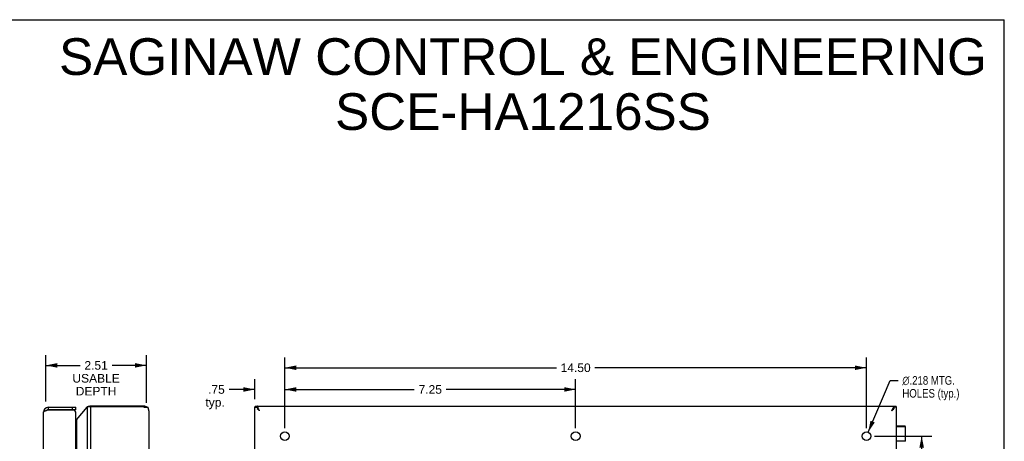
# Model space of a CAD drawing. Header units: inches. Extents: x 0 to 48.6, y 0 to 31.4.
# Tile 10 of 10: x 24 to 48.6, y 20.9 to 31.4. Entities that reach past the tile are written whole.
import ezdxf

# ---------------------------------------------------------------- set-up
doc = ezdxf.new("R2010")
doc.units = ezdxf.units.IN
doc.header["$LTSCALE"] = 2.671429
doc.header["$MEASUREMENT"] = 0
doc.layers.get('0').update_dxf_attribs({"linetype": 'CONTINUOUS'})
doc.layers.add('02___PRT_ALL_AXES', color=7, linetype='CONTINUOUS')
doc.layers.add('DIMENSIONS', color=7, linetype='CONTINUOUS')
doc.styles.get("Standard").update_dxf_attribs({"font": 'arial.ttf'})
doc.styles.add('TEXTSTYLE_1', font='gdt', dxfattribs={"width": 0.8})
doc.dimstyles.new('DIMSTYLE_1', dxfattribs={"dimtxt": 0.214286, "dimasz": 0.285714, "dimexe": 0.09, "dimexo": 0.07, "dimgap": 0.0375, "dimtad": 0, "dimtih": 1, "dimtoh": 1, "dimzin": 4, "dimdsep": 46, "dimtxsty": 'Standard', "dimblk": '_FILLED', "dimblk1": '_FILLED', "dimblk2": '_FILLED', "dimcen": 0.09, "dimazin": 1, "dimtfac": 1, "dimtofl": 0, "dimtmove": 0, "dimatfit": 3, "dimldrblk": '_FILLED', "dimfxl": 0, "dimtolj": 1, "dimtzin": 4, "dimarcsym": 0})
doc.dimstyles.new('DIMSTYLE_2', dxfattribs={"dimtxt": 0.214286, "dimasz": 0.285714, "dimexe": 0.09, "dimexo": 0.07, "dimgap": 0.09, "dimtad": 0, "dimtih": 1, "dimtoh": 1, "dimdec": 3, "dimzin": 4, "dimdsep": 46, "dimtxsty": 'Standard', "dimblk": '_FILLED', "dimblk1": '_FILLED', "dimblk2": '_FILLED', "dimcen": 0.09, "dimadec": 3, "dimazin": 1, "dimtfac": 1, "dimtofl": 0, "dimtmove": 0, "dimatfit": 1, "dimldrblk": '_FILLED', "dimfxl": 0, "dimtolj": 1, "dimtzin": 4, "dimarcsym": 0})

# ---------------------------------------------------------------- blocks, each defined once
blk = doc.blocks.new('_FILLED')
at = {"color": 0, "linetype": 'ByBlock'}
blk.add_solid([(0, 0), (-1, 0.2), (-1, -0.2)], dxfattribs=at)
blk = doc.blocks.new('*D1')
at = {"layer": 'DIMENSIONS', "color": 2, "linetype": 'Continuous'}
for p, q in [((30.634, 21.241), (30.634, 23.004)), ((45.134, 21.241), (45.134, 23.004)), ((30.634, 22.747), (37.403, 22.747)), ((45.134, 22.747), (38.366, 22.747))]:
    blk.add_line(p, q, dxfattribs=at)
at = {"layer": 'DIMENSIONS', "color": 2, "linetype": 'Continuous', "xscale": 0.2857142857, "yscale": 0.2857142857, "zscale": 0.2857142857, "rotation": 180}
blk.add_blockref('_FILLED', (30.634, 22.747), dxfattribs=at)
at = {"layer": 'DIMENSIONS', "color": 2, "linetype": 'Continuous', "xscale": 0.2857142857, "yscale": 0.2857142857, "zscale": 0.2857142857}
blk.add_blockref('_FILLED', (45.134, 22.747), dxfattribs=at)
at = {"layer": 'DIMENSIONS', "color": 2, "linetype": 'Continuous', "insert": (37.884, 22.854), "char_height": 0.2143, "width": 0.74881, "attachment_point": 2, "line_spacing_factor": 0.9}
blk.add_mtext('14.50', dxfattribs=at)
blk = doc.blocks.new('*D2')
at = {"layer": 'DIMENSIONS', "color": 2, "linetype": 'Continuous'}
for p, q in [((45.177, 21.141), (45.725, 22.431)), ((45.725, 22.431), (45.923, 22.431))]:
    blk.add_line(p, q, dxfattribs=at)
at = {"layer": 'DIMENSIONS', "color": 2, "linetype": 'Continuous', "xscale": 0.2857142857, "yscale": 0.2857142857, "zscale": 0.2857142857, "rotation": 246.9855686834}
blk.add_blockref('_FILLED', (45.177, 21.141), dxfattribs=at)
at = {"layer": 'DIMENSIONS', "color": 2, "linetype": 'Continuous', "insert": (46.03, 22.538), "char_height": 0.21429, "width": 1.77722, "attachment_point": 1, "line_spacing_factor": 0.9, "style": 'TEXTSTYLE_1'}
blk.add_mtext('{\\fgdt;n}\\fArial;.218 MTG.\\PHOLES (typ.)', dxfattribs=at)
blk = doc.blocks.new('*D3')
at = {"layer": 'DIMENSIONS', "color": 2, "linetype": 'Continuous'}
for p, q in [((45.334, 21.041), (46.768, 21.041)), ((46.511, 21.041), (46.511, 16.005)), ((46.511, 10.541), (46.511, 15.576)), ((45.443, 10.541), (46.768, 10.541))]:
    blk.add_line(p, q, dxfattribs=at)
at = {"layer": 'DIMENSIONS', "color": 2, "linetype": 'Continuous', "xscale": 0.2857142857, "yscale": 0.2857142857, "zscale": 0.2857142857}
for p, rotation in [((46.511, 21.041), 90), ((46.511, 10.541), 270)]:
    blk.add_blockref('_FILLED', p, dxfattribs=dict(at, rotation=rotation))
at = {"layer": 'DIMENSIONS', "color": 2, "linetype": 'Continuous', "insert": (46.511, 15.898), "char_height": 0.2143, "width": 0.74881, "attachment_point": 2, "line_spacing_factor": 0.9}
blk.add_mtext('10.50', dxfattribs=at)
blk = doc.blocks.new('*D5')
at = {"layer": 'DIMENSIONS', "color": 2, "linetype": 'Continuous'}
for p, q in [((29.884, 21.962), (29.884, 22.463)), ((30.634, 21.241), (30.634, 22.463)), ((29.884, 22.206), (29.244, 22.206)), ((30.634, 22.206), (31.206, 22.206))]:
    blk.add_line(p, q, dxfattribs=at)
at = {"layer": 'DIMENSIONS', "color": 2, "linetype": 'Continuous', "xscale": 0.2857142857, "yscale": 0.2857142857, "zscale": 0.2857142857}
blk.add_blockref('_FILLED', (29.884, 22.206), dxfattribs=at)
at = {"layer": 'DIMENSIONS', "color": 2, "linetype": 'Continuous', "xscale": 0.2857142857, "yscale": 0.2857142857, "zscale": 0.2857142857, "rotation": 180}
blk.add_blockref('_FILLED', (30.634, 22.206), dxfattribs=at)
at = {"layer": 'DIMENSIONS', "color": 2, "linetype": 'Continuous', "insert": (29.136, 22.313), "char_height": 0.2143, "width": 0.48194, "attachment_point": 3, "line_spacing_factor": 0.9}
blk.add_mtext('.75\\Ptyp.', dxfattribs=at)
blk = doc.blocks.new('*D8')
at = {"layer": 'DIMENSIONS', "color": 2, "linetype": 'Continuous'}
for p, q in [((30.634, 21.241), (30.634, 22.463)), ((37.884, 21.241), (37.884, 22.463)), ((30.634, 22.206), (33.861, 22.206)), ((37.884, 22.206), (34.658, 22.206))]:
    blk.add_line(p, q, dxfattribs=at)
at = {"layer": 'DIMENSIONS', "color": 2, "linetype": 'Continuous', "xscale": 0.2857142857, "yscale": 0.2857142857, "zscale": 0.2857142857, "rotation": 180}
blk.add_blockref('_FILLED', (30.634, 22.206), dxfattribs=at)
at = {"layer": 'DIMENSIONS', "color": 2, "linetype": 'Continuous', "xscale": 0.2857142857, "yscale": 0.2857142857, "zscale": 0.2857142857}
blk.add_blockref('_FILLED', (37.884, 22.206), dxfattribs=at)
at = {"layer": 'DIMENSIONS', "color": 2, "linetype": 'Continuous', "insert": (34.259, 22.313), "char_height": 0.2143, "width": 0.58232, "attachment_point": 2, "line_spacing_factor": 0.9}
blk.add_mtext('7.25', dxfattribs=at)
blk = doc.blocks.new('*D21')
at = {"layer": 'DIMENSIONS', "color": 2, "linetype": 'Continuous'}
for p, q in [((24.676, 21.903), (24.676, 23.063)), ((27.181, 21.871), (27.181, 23.063)), ((24.676, 22.806), (25.53, 22.806)), ((27.181, 22.806), (26.327, 22.806))]:
    blk.add_line(p, q, dxfattribs=at)
at = {"layer": 'DIMENSIONS', "color": 2, "linetype": 'Continuous', "xscale": 0.2857142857, "yscale": 0.2857142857, "zscale": 0.2857142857, "rotation": 180}
blk.add_blockref('_FILLED', (24.676, 22.806), dxfattribs=at)
at = {"layer": 'DIMENSIONS', "color": 2, "linetype": 'Continuous', "xscale": 0.2857142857, "yscale": 0.2857142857, "zscale": 0.2857142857}
blk.add_blockref('_FILLED', (27.181, 22.806), dxfattribs=at)
at = {"layer": 'DIMENSIONS', "color": 2, "linetype": 'Continuous', "insert": (25.928, 22.913), "char_height": 0.2143, "width": 1.17897, "attachment_point": 2, "line_spacing_factor": 0.9}
blk.add_mtext('2.51\\PUSABLE\\PDEPTH', dxfattribs=at)

msp = doc.modelspace()

# ---------------------------------------------------------------- linework, layer by layer
at = {"color": 7, "linetype": 'Continuous'}
for p, q in [((0, 31.4286), (48.5714, 31.4286)), ((48.5714, 0), (48.5714, 31.4286)), ((24.7358, 21.7606), (24.7358, 21.7006)), ((25.4258, 21.7006), (24.7358, 21.7006)), ((25.3358, 21.7006), (25.3358, 21.7606)), ((25.4258, 21.7006), (25.4258, 21.7606)), ((25.7646, 21.7823), (25.7322, 21.7823)), ((25.746, 21.779), (25.7715, 21.779)), ((25.7711, 21.7878), (25.7734, 21.7772)), ((25.797, 21.7906), (25.797, 21.7702)), ((25.8164, 21.7906), (25.8164, 21.7701)), ((27.0967, 21.7906), (27.0967, 21.7626)), ((27.121, 21.7906), (27.121, 21.7625)), ((27.1461, 21.7879), (27.1406, 21.7624)), ((27.1867, 21.771), (27.181, 21.7622)), ((27.1905, 21.7684), (27.1861, 21.7622)), ((29.8844, 21.7702), (29.9444, 21.7702)), ((29.8844, 21.7625), (29.9444, 21.7625)), ((29.885, 21.7703), (29.9444, 21.7703)), ((29.8958, 21.779), (29.9444, 21.779)), ((29.9444, 21.7823), (29.9034, 21.7823)), ((29.9444, 21.7906), (29.9444, 21.7625)), ((29.9469, 21.7906), (29.9469, 21.7623)), ((29.949, 21.7684), (29.949, 21.7195)), ((29.953, 21.7879), (29.953, 21.7684)), ((29.9671, 21.771), (29.9671, 21.7694)), ((45.8315, 21.762), (45.798, 21.762)), ((45.8017, 21.771), (45.8017, 21.7694)), ((45.8159, 21.7879), (45.8159, 21.7684)), ((45.8198, 21.7684), (45.8198, 21.7195)), ((45.8219, 21.7906), (45.8219, 21.7623)), ((45.8244, 21.7906), (45.8244, 21.7625)), ((45.8654, 21.7823), (45.8244, 21.7823)), ((45.8731, 21.779), (45.8244, 21.779)), ((45.8838, 21.7703), (45.8244, 21.7703)), ((45.8844, 21.7702), (45.8244, 21.7702)), ((45.8844, 21.7625), (45.8244, 21.7625)), ((46.0918, 21.2906), (45.8844, 21.2906)), ((46.1048, 21.2776), (45.8844, 21.2776)), ((46.1048, 20.9156), (45.8844, 20.9156))]:
    msp.add_line(p, q, dxfattribs=at)
at = {"color": 3, "linetype": 'Continuous'}
for p, q in [((24.6158, 9.9406), (24.6158, 21.6406)), ((24.7201, 21.6956), (25.3654, 21.6956)), ((24.7358, 21.7606), (25.4258, 21.7606)), ((25.4258, 9.9706), (25.4258, 21.6106)), ((25.4421, 21.4498), (25.7051, 21.7657)), ((25.7051, 21.7657), (25.7051, 9.8155)), ((25.797, 21.7702), (25.785, 21.7703)), ((27.121, 21.7906), (25.797, 21.7906)), ((25.797, 9.811), (25.797, 21.7702)), ((27.121, 21.7625), (25.797, 21.7702)), ((27.1548, 21.7623), (27.164, 21.7623)), ((27.164, 21.7623), (27.173, 21.7622)), ((27.173, 21.7622), (27.1858, 21.7622)), ((27.1858, 21.7622), (27.2013, 21.7621)), ((27.2013, 21.7621), (27.2116, 21.762)), ((27.2116, 21.762), (27.2205, 21.762)), ((27.241, 21.6706), (27.241, 9.9106)), ((29.8844, 9.811), (29.8844, 21.7702)), ((29.885, 21.7703), (29.8854, 21.7703)), ((29.9444, 21.7906), (45.8244, 21.7906)), ((29.949, 21.7684), (29.9628, 21.7684)), ((30.0044, 21.6706), (29.9994, 21.681)), ((45.8198, 21.7684), (45.806, 21.7684)), ((45.8468, 21.762), (45.8315, 21.762)), ((45.8568, 21.7621), (45.8468, 21.762)), ((45.8654, 21.7622), (45.8568, 21.7621)), ((45.8726, 21.7622), (45.8654, 21.7622)), ((45.8764, 21.7623), (45.8726, 21.7622)), ((45.8796, 21.7623), (45.8764, 21.7623)), ((45.8819, 21.7624), (45.8796, 21.7623)), ((45.8838, 21.7703), (45.8834, 21.7703)), ((45.8844, 9.811), (45.8844, 21.7702)), ((25.4421, 21.4498), (25.4421, 10.1313))]:
    msp.add_line(p, q, dxfattribs=at)
for points in [[(24.6158, 21.6406), (24.616, 21.6427), (24.6165, 21.6448), (24.6174, 21.6469), (24.6187, 21.649), (24.6204, 21.6512), (24.6224, 21.6533), (24.6247, 21.6554), (24.6274, 21.6575), (24.6304, 21.6596), (24.6337, 21.6617), (24.6374, 21.6638), (24.6413, 21.666), (24.6456, 21.6681), (24.6501, 21.6702), (24.6549, 21.6723), (24.6599, 21.6744), (24.6652, 21.6765), (24.6706, 21.6787), (24.6763, 21.6808), (24.6822, 21.6829), (24.6882, 21.685), (24.6944, 21.6871), (24.7007, 21.6892), (24.7071, 21.6913), (24.7136, 21.6935), (24.7201, 21.6956)], [(25.7051, 21.7657), (25.7058, 21.7663), (25.7065, 21.7669), (25.7072, 21.7674), (25.7079, 21.768), (25.7086, 21.7686), (25.7094, 21.7692)], [(25.7132, 21.773), (25.7126, 21.7724), (25.712, 21.7717), (25.7114, 21.771), (25.7108, 21.7704), (25.7101, 21.7698), (25.7094, 21.7692)], [(25.7132, 21.773), (25.7135, 21.7734), (25.7138, 21.7738), (25.714, 21.7741), (25.7144, 21.7745), (25.7147, 21.7748), (25.715, 21.7752)], [(25.715, 21.7752), (25.7158, 21.7761), (25.7167, 21.7769), (25.7177, 21.7777), (25.7187, 21.7785), (25.7199, 21.7792), (25.7211, 21.7799), (25.7224, 21.7805), (25.7238, 21.781), (25.7253, 21.7814), (25.7268, 21.7818), (25.7284, 21.7821), (25.73, 21.7822), (25.7316, 21.7823), (25.7322, 21.7823)], [(25.7322, 21.7823), (25.7333, 21.7823), (25.735, 21.7822), (25.7367, 21.782), (25.7383, 21.7817), (25.74, 21.7813), (25.7416, 21.7808), (25.7431, 21.7803), (25.7446, 21.7797)], [(25.785, 21.7703), (25.7814, 21.7703), (25.7779, 21.7705), (25.7744, 21.7708), (25.771, 21.7713), (25.7676, 21.7718), (25.7642, 21.7725), (25.761, 21.7733), (25.7578, 21.7742), (25.7547, 21.7752), (25.7517, 21.7764), (25.7488, 21.7776), (25.7446, 21.7797)], [(27.121, 21.7625), (27.1308, 21.7624), (27.1356, 21.7624)], [(27.1356, 21.7624), (27.1453, 21.7624), (27.1501, 21.7624), (27.1548, 21.7623)], [(27.241, 21.6706), (27.2409, 21.6782), (27.2404, 21.6858), (27.2397, 21.6934), (27.2387, 21.701), (27.2374, 21.7087), (27.2358, 21.7163), (27.2339, 21.7239), (27.2318, 21.7315), (27.2293, 21.7391), (27.2266, 21.7467), (27.2237, 21.7543), (27.2205, 21.762)], [(29.8844, 21.7702), (29.8844, 21.7702), (29.8845, 21.7702), (29.8846, 21.7702), (29.8847, 21.7702), (29.8848, 21.7702), (29.885, 21.7703)], [(29.8854, 21.7703), (29.8859, 21.7705), (29.8866, 21.7708), (29.8873, 21.7713), (29.8881, 21.7718), (29.889, 21.7725), (29.8899, 21.7733), (29.891, 21.7742), (29.8921, 21.7752), (29.8933, 21.7764), (29.8945, 21.7776), (29.8958, 21.779)], [(29.9034, 21.7823), (29.9027, 21.7823), (29.9017, 21.7822), (29.9007, 21.782), (29.8997, 21.7817), (29.8988, 21.7813), (29.898, 21.7808), (29.8972, 21.7803), (29.8964, 21.7797), (29.8958, 21.779)], [(29.953, 21.7879), (29.9517, 21.7887), (29.9505, 21.7894), (29.9495, 21.7899), (29.9485, 21.7903), (29.9477, 21.7905), (29.9469, 21.7906)], [(29.9994, 21.681), (29.9969, 21.6861), (29.9943, 21.6913), (29.9918, 21.6964), (29.9893, 21.7014), (29.9868, 21.7064), (29.9843, 21.7113), (29.9818, 21.7162), (29.9792, 21.721), (29.9767, 21.7256), (29.9742, 21.7302), (29.9717, 21.7347), (29.9692, 21.739), (29.9667, 21.7432), (29.9641, 21.7473), (29.9616, 21.7512), (29.9591, 21.755), (29.9566, 21.7586), (29.9541, 21.762), (29.9515, 21.7653), (29.949, 21.7684)], [(29.9671, 21.771), (29.9657, 21.7733), (29.9643, 21.7756), (29.9628, 21.7776), (29.9614, 21.7796), (29.96, 21.7813), (29.9586, 21.783), (29.9572, 21.7845), (29.9558, 21.7858), (29.9544, 21.7869), (29.953, 21.7879)], [(29.9668, 21.7691), (29.9666, 21.7689), (29.9664, 21.7687), (29.9662, 21.7686), (29.966, 21.7685), (29.9658, 21.7684), (29.9655, 21.7683), (29.9653, 21.7682), (29.965, 21.7681), (29.9648, 21.7681), (29.9645, 21.7681), (29.9643, 21.7681), (29.964, 21.7681), (29.9638, 21.7681), (29.9635, 21.7682), (29.9633, 21.7682), (29.9631, 21.7683), (29.9628, 21.7684)], [(29.9673, 21.7699), (29.9672, 21.7697), (29.9671, 21.7694), (29.967, 21.7692), (29.9668, 21.7691)], [(29.9671, 21.771), (29.9672, 21.7708), (29.9673, 21.7706), (29.9673, 21.7703), (29.9673, 21.7702)], [(29.9673, 21.7702), (29.9673, 21.7701), (29.9673, 21.7699)], [(45.7644, 21.6706), (45.7694, 21.681), (45.772, 21.6861), (45.7745, 21.6913), (45.777, 21.6964), (45.7795, 21.7014), (45.782, 21.7064), (45.7845, 21.7113), (45.7871, 21.7162), (45.7896, 21.721), (45.7921, 21.7256), (45.7946, 21.7302), (45.7971, 21.7347), (45.7997, 21.739), (45.8022, 21.7432), (45.8047, 21.7473), (45.8072, 21.7512), (45.8097, 21.755), (45.8122, 21.7586), (45.8148, 21.762), (45.8173, 21.7653), (45.8198, 21.7684)], [(45.7644, 21.6706), (45.7703, 21.6782), (45.7763, 21.6858), (45.7822, 21.6934), (45.788, 21.701), (45.7938, 21.7087), (45.7995, 21.7163), (45.8051, 21.7239), (45.8107, 21.7315), (45.8161, 21.7391), (45.8214, 21.7467), (45.8265, 21.7543), (45.8315, 21.762)], [(45.8017, 21.771), (45.8016, 21.7708), (45.8016, 21.7706), (45.8015, 21.7703), (45.8015, 21.7702)], [(45.8015, 21.7702), (45.8015, 21.7701), (45.8016, 21.7699)], [(45.8016, 21.7699), (45.8016, 21.7697), (45.8017, 21.7694), (45.8019, 21.7692), (45.802, 21.7691)], [(45.8017, 21.771), (45.8032, 21.7733), (45.8046, 21.7756), (45.806, 21.7776), (45.8074, 21.7796), (45.8088, 21.7813), (45.8102, 21.783), (45.8116, 21.7845), (45.813, 21.7858), (45.8145, 21.7869), (45.8159, 21.7879)], [(45.802, 21.7691), (45.8022, 21.7689), (45.8024, 21.7687), (45.8026, 21.7686), (45.8028, 21.7685), (45.8031, 21.7684), (45.8033, 21.7683), (45.8035, 21.7682), (45.8038, 21.7681), (45.804, 21.7681), (45.8043, 21.7681), (45.8045, 21.7681), (45.8048, 21.7681), (45.805, 21.7681), (45.8053, 21.7682), (45.8055, 21.7682), (45.8058, 21.7683), (45.806, 21.7684)], [(45.8159, 21.7879), (45.8171, 21.7887), (45.8183, 21.7894), (45.8194, 21.7899), (45.8203, 21.7903), (45.8212, 21.7905), (45.8219, 21.7906)], [(45.8654, 21.7823), (45.8661, 21.7823), (45.8672, 21.7822), (45.8682, 21.782), (45.8691, 21.7817), (45.87, 21.7813), (45.8709, 21.7808), (45.8716, 21.7803), (45.8724, 21.7797), (45.8731, 21.779)], [(45.8834, 21.7703), (45.8829, 21.7705), (45.8823, 21.7708), (45.8816, 21.7713), (45.8807, 21.7718), (45.8799, 21.7725), (45.8789, 21.7733), (45.8778, 21.7742), (45.8767, 21.7752), (45.8755, 21.7764), (45.8743, 21.7776), (45.8731, 21.779)], [(45.8844, 21.7625), (45.8843, 21.7625), (45.884, 21.7624), (45.8835, 21.7624), (45.8828, 21.7624), (45.8819, 21.7624)], [(45.8844, 21.7702), (45.8844, 21.7702), (45.8843, 21.7702), (45.8843, 21.7702), (45.8841, 21.7702), (45.884, 21.7702), (45.8838, 21.7703)], [(25.4421, 21.4498), (25.44, 21.4463), (25.4377, 21.4428), (25.4353, 21.4393), (25.4328, 21.4358), (25.4302, 21.4323), (25.4275, 21.4288), (25.4258, 21.4266)]]:
    msp.add_lwpolyline(points, dxfattribs=at)
at = {"color": 7, "linetype": 'Continuous'}
for points in [[(25.7646, 21.7823), (25.7651, 21.7823), (25.7657, 21.7822), (25.7663, 21.7821), (25.767, 21.7819), (25.7676, 21.7817), (25.7682, 21.7814), (25.7689, 21.7811), (25.7695, 21.7806), (25.7702, 21.7802), (25.7708, 21.7796)], [(25.7839, 21.7713), (25.7824, 21.7718), (25.781, 21.7723), (25.7796, 21.773), (25.7783, 21.7737), (25.7769, 21.7745), (25.7755, 21.7755), (25.7741, 21.7765), (25.7728, 21.7777), (25.7708, 21.7796)], [(25.7867, 21.7706), (25.7853, 21.7709), (25.7839, 21.7713)], [(25.791, 21.7703), (25.7896, 21.7703), (25.7881, 21.7704), (25.7867, 21.7706)], [(29.9444, 21.7625), (29.9445, 21.7625), (29.9447, 21.7624), (29.9451, 21.7624), (29.9456, 21.7624), (29.9462, 21.7624), (29.947, 21.7623), (29.9479, 21.7623), (29.949, 21.7623)], [(30.0044, 21.6706), (30.0013, 21.6738), (29.9983, 21.6769), (29.9952, 21.6801), (29.9921, 21.6832), (29.989, 21.6863), (29.986, 21.6893), (29.9829, 21.6923), (29.9798, 21.6952), (29.9767, 21.6981), (29.9736, 21.7009), (29.9706, 21.7036), (29.9675, 21.7062), (29.9644, 21.7087), (29.9613, 21.7111), (29.9583, 21.7134), (29.9552, 21.7156), (29.9521, 21.7176), (29.949, 21.7195)], [(45.7644, 21.6706), (45.7675, 21.6738), (45.7706, 21.6769), (45.7736, 21.6801), (45.7767, 21.6832), (45.7798, 21.6863), (45.7829, 21.6893), (45.7859, 21.6923), (45.789, 21.6952), (45.7921, 21.6981), (45.7952, 21.7009), (45.7983, 21.7036), (45.8013, 21.7062), (45.8044, 21.7087), (45.8075, 21.7111), (45.8106, 21.7134), (45.8136, 21.7156), (45.8167, 21.7176), (45.8198, 21.7195)], [(45.8218, 21.7623), (45.8199, 21.7623), (45.8198, 21.7623)], [(45.8244, 21.7625), (45.8243, 21.7625), (45.8241, 21.7624), (45.8238, 21.7624), (45.8233, 21.7624), (45.8226, 21.7624), (45.8218, 21.7623)], [(46.0349, 20.9156), (46.0343, 20.9156), (46.0337, 20.9156), (46.0332, 20.9155), (46.0326, 20.9155), (46.032, 20.9155), (46.0315, 20.9154), (46.031, 20.9154), (46.0305, 20.9153), (46.0301, 20.9153), (46.0296, 20.9152), (46.0292, 20.9151), (46.0288, 20.9151), (46.0284, 20.915), (46.0281, 20.9149), (46.0277, 20.9148), (46.0274, 20.9148), (46.0271, 20.9147), (46.0267, 20.9146), (46.0264, 20.9145), (46.0262, 20.9144), (46.0259, 20.9143), (46.0256, 20.9142), (46.0254, 20.9141), (46.0253, 20.914)]]:
    msp.add_lwpolyline(points, dxfattribs=at)
at = {"color": 3, "linetype": 'Continuous'}
for centre, radius, start, end in [((24.7358, 21.6406), 0.12, 90, 180), ((25.3358, 21.6106), 0.09, 0, 70.81186), ((25.797, 21.6706), 0.12, 90, 111.36876), ((27.121, 21.6706), 0.12, 49.70414, 90)]:
    msp.add_arc(centre, radius, start, end, dxfattribs=at)
at = {"color": 7, "linetype": 'Continuous'}
for centre, radius, start, end in [((24.7358, 21.6406), 0.06, 90, 125.7723), ((46.0918, 21.2776), 0.013, 0, 90)]:
    msp.add_arc(centre, radius, start, end, dxfattribs=at)
at = {"layer": '02___PRT_ALL_AXES', "color": 7, "linetype": 'Continuous'}
for p, q in [((46.1048, 20.9156), (46.1048, 21.2776)), ((46.0253, 20.9156), (46.0253, 20.9106))]:
    msp.add_line(p, q, dxfattribs=at)
at = {"layer": '02___PRT_ALL_AXES', "color": 3, "linetype": 'Continuous'}
for centre in [(30.6344, 21.0406), (37.8844, 21.0406), (45.1344, 21.0406)]:
    msp.add_circle(centre, 0.109, dxfattribs=at)

# ---------------------------------------------------------------- texts
at = {"layer": 'DIMENSIONS', "color": 2, "linetype": 'Continuous', "insert": (36.5707, 30.9653), "char_height": 0.914286, "width": 23.091662, "attachment_point": 2, "line_spacing_factor": 0.9}
msp.add_mtext('SAGINAW CONTROL & ENGINEERING\\PSCE-HA1216SS', dxfattribs=at)

# ---------------------------------------------------------------- dimensions: what is measured, and where the dimension line sits
at = {"layer": 'DIMENSIONS', "color": 2, "linetype": 'Continuous'}
dim = msp.add_linear_dim(base=(24.6758, 22.8063), p1=(27.181, 21.8006), p2=(24.6758, 21.8329), angle=180, text='<>\\PUSABLE\\PDEPTH', dimstyle='DIMSTYLE_1', dxfattribs=at)
dim.commit()
dim.dimension.update_dxf_attribs({"geometry": '*D21', "text_midpoint": (25.9284, 22.4849), "dimtype": 160})
dim = msp.add_linear_dim(base=(45.1344, 22.7473), p1=(30.6344, 21.1706), p2=(45.1344, 21.1706), dimstyle='DIMSTYLE_1', dxfattribs=at)
dim.commit()
dim.dimension.update_dxf_attribs({"geometry": '*D1', "text_midpoint": (37.8935, 22.7461), "dimtype": 160})
dim = msp.add_linear_dim(base=(30.6344, 22.2057), p1=(29.8844, 22.5329), p2=(30.6344, 21.1706), text='<>\\Ptyp.', dimstyle='DIMSTYLE_1', dxfattribs=at)
dim.commit()
dim.dimension.update_dxf_attribs({"geometry": '*D5', "text_midpoint": (28.8955, 22.045), "dimtype": 160})
for base, p1, p2, angle, picture, middle in [((30.6344, 22.2057), (37.8844, 21.1706), (30.6344, 21.1706), 180, '*D8', (34.2603, 22.2045)), ((46.5107, 10.5406), (45.2644, 21.0406), (45.3734, 10.5406), 270, '*D3', (46.5198, 15.7894))]:
    dim = msp.add_linear_dim(base=base, p1=p1, p2=p2, angle=angle, dimstyle='DIMSTYLE_1', dxfattribs=at)
    dim.commit()
    dim.dimension.update_dxf_attribs({"geometry": picture, "text_midpoint": middle, "dimtype": 160})
dim = msp.add_diameter_dim_2p(p1=(45.177, 21.1409), p2=(45.0918, 20.9403), text='%%c<> MTG.\\PHOLES (typ.)', dimstyle='DIMSTYLE_2', override={"dimpost": '<>'}, dxfattribs=at)
dim.commit()
dim.dimension.update_dxf_attribs({"geometry": '*D2', "text_midpoint": (46.9185, 22.2701), "dimtype": 163})

doc.saveas('drawing.dxf')
